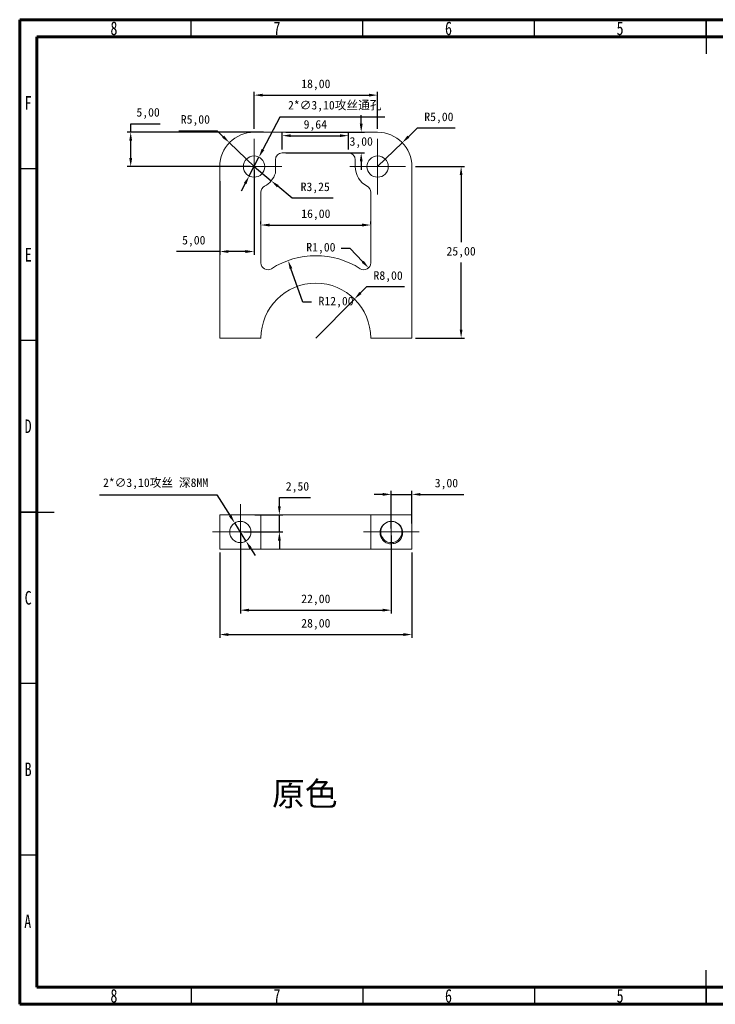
# Model space of a CAD drawing. Header units: millimetres. Extents: x 15 to 428, y 5 to 292.
# Tile 1 of 150: x 15 to 218, y 5 to 292. Entities that reach past the tile are written whole.
import ezdxf

# ---------------------------------------------------------------- set-up
doc = ezdxf.new("R2010")
doc.units = ezdxf.units.MM
doc.header["$PDSIZE"] = -1
doc.styles.add('SLDTEXTSTYLE0', font='TXT', dxfattribs={"width": 0.75})
doc.dimstyles.new('ISO-25', dxfattribs={"dimtxt": 2.5, "dimasz": 2.5, "dimexe": 1.25, "dimexo": 0.625, "dimtad": 1, "dimtxsty": 'Standard', "dimcen": 2.5, "dimadec": 0, "dimazin": 0, "dimtfac": 1, "dimtmove": 0, "dimatfit": 3, "dimfxl": 0, "dimarcsym": 0})

# ---------------------------------------------------------------- blocks, each defined once
blk = doc.blocks.new('SW_CENTERMARKSYMBOL_0')
at = {"color": 0, "linetype": 'Continuous', "lineweight": 0}
for p, q in [((0, 5), (0, 8.1)), ((0, 0), (0, 5)), ((-5, 0), (-8.1, 0)), ((0, 0), (-5, 0)), ((0, 0), (0, -5)), ((0, 0), (5, 0)), ((5, 0), (8.1, 0)), ((0, -5), (0, -8.1))]:
    blk.add_line(p, q, dxfattribs=at)
blk = doc.blocks.new('SW_CENTERMARKSYMBOL_1')
at = {"color": 0, "linetype": 'Continuous', "lineweight": 0}
for p, q in [((0, 5), (0, 8.1)), ((0, 0), (0, 5)), ((-5, 0), (-8.1, 0)), ((0, 0), (-5, 0)), ((0, 0), (0, -5)), ((0, 0), (5, 0)), ((5, 0), (8.1, 0)), ((0, -5), (0, -8.1))]:
    blk.add_line(p, q, dxfattribs=at)
blk = doc.blocks.new('*D7')
at = {"color": 4, "lineweight": -2, "transparency": 16777216}
for p, q in [((61.41, 259.62), (72.52, 259.62)), ((72.52, 259.62), (74.31, 257.89)), ((83.3, 249.19), (76.11, 256.15))]:
    blk.add_line(p, q, dxfattribs=at)
at = {"color": 4, "transparency": 16777216}
blk.add_solid([(74.6, 258.19), (74.02, 257.59), (76.11, 256.15)], dxfattribs=at)
at = {"layer": 'Defpoints', "color": 0, "transparency": 16777216}
for p in [(76.11, 256.15), (83.3, 249.19)]:
    blk.add_point(p, dxfattribs=at)
at = {"color": 4, "transparency": 16777216, "insert": (66.2, 262.61), "char_height": 2.5, "attachment_point": 5}
blk.add_mtext('R5,00', dxfattribs=at)
blk = doc.blocks.new('*D8')
at = {"color": 4, "lineweight": -2, "transparency": 16777216}
for p, q in [((90.77, 263.57), (85.88, 254.16)), ((121.36, 263.57), (90.77, 263.57)), ((81.87, 246.44), (84.72, 251.94)), ((80.71, 244.22), (79.56, 242.01))]:
    blk.add_line(p, q, dxfattribs=at)
at = {"color": 4, "transparency": 16777216}
for points in [[(85.51, 254.36), (86.25, 253.97), (84.72, 251.94)], [(80.34, 244.42), (81.08, 244.03), (81.87, 246.44)]]:
    blk.add_solid(points, dxfattribs=at)
at = {"layer": 'Defpoints', "color": 0, "transparency": 16777216}
for p in [(84.72, 251.94), (81.87, 246.44)]:
    blk.add_point(p, dxfattribs=at)
at = {"color": 4, "transparency": 16777216, "insert": (106.82, 266.76), "char_height": 2.5, "attachment_point": 5}
blk.add_mtext('2*∅3,10{\\fSimSun|b0|i0|c134|p2;攻丝通孔}', dxfattribs=at)
blk = doc.blocks.new('*D9')
at = {"color": 4, "lineweight": -2, "transparency": 16777216}
for p, q in [((83.3, 260.19), (83.3, 271.01)), ((85.8, 270.01), (116.8, 270.01)), ((119.3, 260.19), (119.3, 271.01))]:
    blk.add_line(p, q, dxfattribs=at)
at = {"color": 4, "transparency": 16777216}
for points in [[(85.8, 270.42), (85.8, 269.59), (83.3, 270.01)], [(116.8, 270.42), (116.8, 269.59), (119.3, 270.01)]]:
    blk.add_solid(points, dxfattribs=at)
at = {"layer": 'Defpoints', "color": 0, "transparency": 16777216}
for p in [(119.3, 270.01), (83.3, 259.19), (119.3, 259.19)]:
    blk.add_point(p, dxfattribs=at)
at = {"color": 4, "transparency": 16777216, "insert": (101.3, 272.99), "char_height": 2.5, "attachment_point": 5}
blk.add_mtext('18,00', dxfattribs=at)
blk = doc.blocks.new('*D10')
at = {"color": 4, "lineweight": -2, "transparency": 16777216}
for p, q in [((130.84, 260.38), (128.27, 257.89)), ((141.95, 260.38), (130.84, 260.38)), ((119.3, 249.19), (126.48, 256.15))]:
    blk.add_line(p, q, dxfattribs=at)
at = {"color": 4, "transparency": 16777216}
blk.add_solid([(127.98, 258.19), (128.56, 257.59), (126.48, 256.15)], dxfattribs=at)
at = {"layer": 'Defpoints', "color": 0, "transparency": 16777216}
for p in [(126.48, 256.15), (119.3, 249.19)]:
    blk.add_point(p, dxfattribs=at)
at = {"color": 4, "transparency": 16777216, "insert": (137.16, 263.37), "char_height": 2.5, "attachment_point": 5}
blk.add_mtext('R5,00', dxfattribs=at)
blk = doc.blocks.new('*D11')
at = {"color": 4, "lineweight": -2, "transparency": 16777216}
for p, q in [((130.3, 249.19), (144.64, 249.19)), ((143.64, 246.69), (143.64, 227.18)), ((143.64, 201.69), (143.64, 221.21)), ((130.3, 199.19), (144.64, 199.19))]:
    blk.add_line(p, q, dxfattribs=at)
at = {"color": 4, "transparency": 16777216}
for points in [[(143.22, 246.69), (144.05, 246.69), (143.64, 249.19)], [(143.22, 201.69), (144.05, 201.69), (143.64, 199.19)]]:
    blk.add_solid(points, dxfattribs=at)
at = {"layer": 'Defpoints', "color": 0, "transparency": 16777216}
for p in [(129.3, 249.19), (143.64, 249.19), (129.3, 199.19)]:
    blk.add_point(p, dxfattribs=at)
at = {"color": 4, "transparency": 16777216, "insert": (143.64, 224.19), "char_height": 2.5, "attachment_point": 5}
blk.add_mtext('25,00', dxfattribs=at)
blk = doc.blocks.new('*D12')
at = {"color": 4, "lineweight": -2, "transparency": 16777216}
for p, q in [((116.06, 214.13), (114.3, 212.35)), ((127.16, 214.13), (116.06, 214.13)), ((101.3, 199.19), (112.54, 210.57))]:
    blk.add_line(p, q, dxfattribs=at)
at = {"color": 4, "transparency": 16777216}
blk.add_solid([(114, 212.65), (114.6, 212.06), (112.54, 210.57)], dxfattribs=at)
at = {"layer": 'Defpoints', "color": 0, "transparency": 16777216}
for p in [(112.54, 210.57), (101.3, 199.19)]:
    blk.add_point(p, dxfattribs=at)
at = {"color": 4, "transparency": 16777216, "insert": (122.37, 217.11), "char_height": 2.5, "attachment_point": 5}
blk.add_mtext('R8,00', dxfattribs=at)
blk = doc.blocks.new('*D13')
at = {"color": 4, "lineweight": -2, "transparency": 16777216}
for p, q in [((97.55, 209.66), (94.06, 219.44)), ((100.05, 209.66), (97.55, 209.66))]:
    blk.add_line(p, q, dxfattribs=at)
at = {"color": 4, "transparency": 16777216}
blk.add_solid([(94.45, 219.58), (93.67, 219.3), (93.22, 221.79)], dxfattribs=at)
at = {"layer": 'Defpoints', "color": 0, "transparency": 16777216}
for p in [(93.22, 221.79), (101.3, 199.19)]:
    blk.add_point(p, dxfattribs=at)
at = {"color": 4, "transparency": 16777216, "insert": (107.2, 209.66), "char_height": 2.5, "attachment_point": 5}
blk.add_mtext('R12,00', dxfattribs=at)
blk = doc.blocks.new('*D14')
at = {"color": 4, "lineweight": -2, "transparency": 16777216}
for p, q in [((83.3, 249.19), (88.3, 245.04)), ((94.39, 239.99), (90.22, 243.45)), ((106.33, 239.99), (94.39, 239.99))]:
    blk.add_line(p, q, dxfattribs=at)
at = {"color": 4, "transparency": 16777216}
blk.add_solid([(90.49, 243.77), (89.96, 243.13), (88.3, 245.04)], dxfattribs=at)
at = {"layer": 'Defpoints', "color": 0, "transparency": 16777216}
for p in [(83.3, 249.19), (88.3, 245.04)]:
    blk.add_point(p, dxfattribs=at)
at = {"color": 4, "transparency": 16777216, "insert": (101.12, 242.97), "char_height": 2.5, "attachment_point": 5}
blk.add_mtext('R3,25', dxfattribs=at)
blk = doc.blocks.new('*D15')
at = {"color": 4, "lineweight": -2, "transparency": 16777216}
for p, q in [((91.51, 254.19), (91.51, 259.19)), ((110.8, 254.19), (110.8, 259.19)), ((94.01, 258.19), (108.3, 258.19))]:
    blk.add_line(p, q, dxfattribs=at)
at = {"color": 4, "transparency": 16777216}
for points in [[(94.01, 258.61), (94.01, 257.78), (91.51, 258.19)], [(108.3, 258.61), (108.3, 257.78), (110.8, 258.19)]]:
    blk.add_solid(points, dxfattribs=at)
at = {"layer": 'Defpoints', "color": 0, "transparency": 16777216}
for p in [(110.8, 258.19), (91.51, 253.19), (110.8, 253.19)]:
    blk.add_point(p, dxfattribs=at)
at = {"color": 4, "transparency": 16777216, "insert": (101.15, 261.17), "char_height": 2.5, "attachment_point": 5}
blk.add_mtext('9,64', dxfattribs=at)
blk = doc.blocks.new('*D16')
at = {"color": 4, "lineweight": -2, "transparency": 16777216}
for p, q in [((47.35, 259.19), (47.35, 261.69)), ((47.35, 261.69), (55.96, 261.69)), ((86.01, 259.19), (46.35, 259.19)), ((47.35, 251.69), (47.35, 256.69)), ((82.3, 249.19), (46.35, 249.19))]:
    blk.add_line(p, q, dxfattribs=at)
at = {"color": 4, "transparency": 16777216}
for points in [[(46.93, 256.69), (47.77, 256.69), (47.35, 259.19)], [(46.93, 251.69), (47.77, 251.69), (47.35, 249.19)]]:
    blk.add_solid(points, dxfattribs=at)
at = {"layer": 'Defpoints', "color": 0, "transparency": 16777216}
for p in [(47.35, 259.19), (87.01, 259.19), (83.3, 249.19)]:
    blk.add_point(p, dxfattribs=at)
at = {"color": 4, "transparency": 16777216, "insert": (52.42, 264.68), "char_height": 2.5, "attachment_point": 5}
blk.add_mtext('5,00', dxfattribs=at)
blk = doc.blocks.new('*D17')
at = {"color": 4, "lineweight": -2, "transparency": 16777216}
for p, q in [((83.3, 248.19), (83.3, 223.42)), ((73.3, 244.94), (73.3, 223.42)), ((73.3, 224.42), (60.66, 224.42)), ((80.8, 224.42), (75.8, 224.42))]:
    blk.add_line(p, q, dxfattribs=at)
at = {"color": 4, "transparency": 16777216}
for points in [[(75.8, 224.84), (75.8, 224.01), (73.3, 224.42)], [(80.8, 224.84), (80.8, 224.01), (83.3, 224.42)]]:
    blk.add_solid(points, dxfattribs=at)
at = {"layer": 'Defpoints', "color": 0, "transparency": 16777216}
for p in [(83.3, 249.19), (73.3, 245.94), (73.3, 224.42)]:
    blk.add_point(p, dxfattribs=at)
at = {"color": 4, "transparency": 16777216, "insert": (65.73, 227.41), "char_height": 2.5, "attachment_point": 5}
blk.add_mtext('5,00', dxfattribs=at)
blk = doc.blocks.new('*D18')
at = {"color": 4, "lineweight": -2, "transparency": 16777216}
for p, q in [((114.52, 261.69), (114.52, 264.19)), ((92.51, 259.19), (115.52, 259.19)), ((114.52, 259.19), (114.52, 259.18)), ((92.51, 253.19), (115.52, 253.19)), ((114.52, 253.19), (114.52, 253.21)), ((114.52, 250.69), (114.52, 248.19))]:
    blk.add_line(p, q, dxfattribs=at)
at = {"color": 4, "transparency": 16777216}
for points in [[(114.11, 261.69), (114.94, 261.69), (114.52, 259.19)], [(114.11, 250.69), (114.94, 250.69), (114.52, 253.19)]]:
    blk.add_solid(points, dxfattribs=at)
at = {"layer": 'Defpoints', "color": 0, "transparency": 16777216}
for p in [(91.51, 259.19), (114.52, 259.19), (91.51, 253.19)]:
    blk.add_point(p, dxfattribs=at)
at = {"color": 4, "transparency": 16777216, "insert": (114.52, 256.19), "char_height": 2.5, "attachment_point": 5}
blk.add_mtext('3,00', dxfattribs=at)
blk = doc.blocks.new('*D19')
at = {"color": 4, "lineweight": -2, "transparency": 16777216}
for p, q in [((108.68, 225.36), (111.18, 225.36)), ((111.18, 225.36), (114.95, 221.46))]:
    blk.add_line(p, q, dxfattribs=at)
at = {"color": 4, "transparency": 16777216}
blk.add_solid([(115.25, 221.75), (114.65, 221.17), (116.69, 219.67)], dxfattribs=at)
at = {"layer": 'Defpoints', "color": 0, "transparency": 16777216}
for p in [(115.3, 221.1), (116.69, 219.67)]:
    blk.add_point(p, dxfattribs=at)
at = {"color": 4, "transparency": 16777216, "insert": (102.78, 225.36), "char_height": 2.5, "attachment_point": 5}
blk.add_mtext('R1,00', dxfattribs=at)
blk = doc.blocks.new('1')
at = {"color": 7, "linetype": 'Continuous', "lineweight": 15}
for p, q in [((73.3, 249.54), (73.3, 239.54)), ((73.3, 249.54), (85.3, 249.54)), ((85.3, 249.54), (85.3, 239.54)), ((117.3, 249.54), (85.3, 249.54)), ((117.3, 249.54), (117.3, 239.54)), ((117.3, 249.54), (129.3, 249.54)), ((129.3, 249.54), (129.3, 239.54)), ((73.3, 239.54), (85.3, 239.54)), ((117.3, 239.54), (85.3, 239.54)), ((117.3, 239.54), (129.3, 239.54))]:
    blk.add_line(p, q, dxfattribs=at)
blk.add_circle((79.3, 244.54), 3.1, dxfattribs=at)
blk.add_arc((123.3, 244.54), 3.1, 112.4781, 70.8701, dxfattribs=at)
for points, knots in [([(121.96, 247.33), (121.46, 247.13), (121.02, 246.79), (120.52, 246.17), (120.38, 245.93), (120.17, 245.45), (120.09, 245.19), (119.95, 244.4), (119.99, 243.85), (120.24, 243.09), (120.35, 242.84), (120.63, 242.39), (120.79, 242.18), (120.98, 241.99)], [0, 0, 0, 0, 0.25, 0.25, 0.375, 0.375, 0.5, 0.5, 0.75, 0.75, 0.875, 0.875, 1, 1, 1, 1]), ([(124.31, 247.47), (123.94, 247.6), (123.54, 247.65), (122.74, 247.61), (122.35, 247.52), (121.99, 247.35)], [0, 0, 0, 0, 0.5, 0.5, 1, 1, 1, 1]), ([(124.31, 247.46), (124.29, 247.47), (124.08, 247.57), (123.84, 247.59), (123.63, 247.61)], [0, 0, 0, 0, 0.093351, 1, 1, 1, 1]), ([(125.89, 242.27), (126.22, 242.69), (126.45, 243.19), (126.6, 243.97), (126.62, 244.24), (126.6, 244.77), (126.56, 245.03), (126.41, 245.55), (126.3, 245.8), (126.03, 246.26), (125.87, 246.47), (125.49, 246.85), (125.27, 247.01), (124.81, 247.29), (124.57, 247.39), (124.31, 247.47)], [0, 0, 0, 0, 0.25, 0.25, 0.375, 0.375, 0.5, 0.5, 0.625, 0.625, 0.75, 0.75, 0.875, 0.875, 1, 1, 1, 1]), ([(120.98, 241.99), (121.32, 241.68), (121.72, 241.44), (122.58, 241.14), (123.04, 241.07), (123.72, 241.11), (123.95, 241.15), (124.39, 241.26), (124.6, 241.34), (125.22, 241.64), (125.59, 241.92), (125.89, 242.27)], [0, 0, 0, 0, 0.25, 0.25, 0.5, 0.5, 0.625, 0.625, 0.75, 0.75, 1, 1, 1, 1])]:
    blk.add_open_spline(points, degree=3, knots=knots, dxfattribs=at)
blk.add_open_spline([(121.99, 247.35), (121.98, 247.34), (121.97, 247.34), (121.96, 247.33)], degree=3, dxfattribs=at)
at = {"color": 7, "linetype": 'Continuous', "lineweight": 0}
for name, p in [('SW_CENTERMARKSYMBOL_1', (79.3, 244.54)), ('SW_CENTERMARKSYMBOL_0', (123.3, 244.54))]:
    blk.add_blockref(name, p, dxfattribs=at)
blk = doc.blocks.new('*D22')
at = {"color": 4, "lineweight": -2, "transparency": 16777216}
for p, q in [((38.23, 153.55), (72.49, 153.55)), ((72.49, 153.55), (76.33, 147.42)), ((80.94, 140.05), (77.65, 145.3)), ((82.27, 137.93), (83.59, 135.81))]:
    blk.add_line(p, q, dxfattribs=at)
at = {"color": 4, "transparency": 16777216}
for points in [[(76.68, 147.64), (75.97, 147.2), (77.65, 145.3)], [(82.62, 138.15), (81.91, 137.71), (80.94, 140.05)]]:
    blk.add_solid(points, dxfattribs=at)
at = {"layer": 'Defpoints', "color": 0, "transparency": 16777216}
for p in [(77.65, 145.3), (80.94, 140.05)]:
    blk.add_point(p, dxfattribs=at)
at = {"color": 4, "transparency": 16777216, "insert": (54.6, 156.73), "char_height": 2.5, "attachment_point": 5}
blk.add_mtext('2*∅3,10{\\fSimSun|b0|i0|c134|p2;攻丝 深8MM}', dxfattribs=at)
blk = doc.blocks.new('*D23')
at = {"color": 4, "lineweight": -2, "transparency": 16777216}
for p, q in [((79.3, 141.68), (79.3, 118.89)), ((123.3, 141.68), (123.3, 118.89)), ((81.8, 119.89), (120.8, 119.89))]:
    blk.add_line(p, q, dxfattribs=at)
at = {"color": 4, "transparency": 16777216}
for points in [[(81.8, 120.31), (81.8, 119.48), (79.3, 119.89)], [(120.8, 120.31), (120.8, 119.48), (123.3, 119.89)]]:
    blk.add_solid(points, dxfattribs=at)
at = {"layer": 'Defpoints', "color": 0, "transparency": 16777216}
for p in [(79.3, 142.68), (123.3, 142.68), (123.3, 119.89)]:
    blk.add_point(p, dxfattribs=at)
at = {"color": 4, "transparency": 16777216, "insert": (101.3, 122.88), "char_height": 2.5, "attachment_point": 5}
blk.add_mtext('22,00', dxfattribs=at)
blk = doc.blocks.new('*D24')
at = {"color": 4, "lineweight": -2, "transparency": 16777216}
for p, q in [((73.3, 136.68), (73.3, 111.78)), ((129.3, 136.68), (129.3, 111.78)), ((75.8, 112.78), (126.8, 112.78))]:
    blk.add_line(p, q, dxfattribs=at)
at = {"color": 4, "transparency": 16777216}
for points in [[(75.8, 113.19), (75.8, 112.36), (73.3, 112.78)], [(126.8, 113.19), (126.8, 112.36), (129.3, 112.78)]]:
    blk.add_solid(points, dxfattribs=at)
at = {"layer": 'Defpoints', "color": 0, "transparency": 16777216}
for p in [(73.3, 137.68), (129.3, 137.68), (129.3, 112.78)]:
    blk.add_point(p, dxfattribs=at)
at = {"color": 4, "transparency": 16777216, "insert": (101.3, 115.76), "char_height": 2.5, "attachment_point": 5}
blk.add_mtext('28,00', dxfattribs=at)
blk = doc.blocks.new('*D26')
at = {"color": 4, "lineweight": -2, "transparency": 16777216}
for p, q in [((85.3, 232.4), (85.3, 233.15)), ((117.3, 232.4), (117.3, 233.15)), ((87.8, 232.15), (114.8, 232.15))]:
    blk.add_line(p, q, dxfattribs=at)
at = {"color": 4, "transparency": 16777216}
for points in [[(87.8, 232.56), (87.8, 231.73), (85.3, 232.15)], [(114.8, 232.56), (114.8, 231.73), (117.3, 232.15)]]:
    blk.add_solid(points, dxfattribs=at)
at = {"layer": 'Defpoints', "color": 0, "transparency": 16777216}
for p in [(85.3, 231.4), (117.3, 232.15), (117.3, 231.4)]:
    blk.add_point(p, dxfattribs=at)
at = {"color": 4, "transparency": 16777216, "insert": (101.3, 235.13), "char_height": 2.5, "attachment_point": 5}
blk.add_mtext('16,00', dxfattribs=at)
blk = doc.blocks.new('*D27')
at = {"color": 4, "lineweight": -2, "transparency": 16777216}
for p, q in [((90.67, 150.18), (90.67, 152.68)), ((90.67, 152.68), (99.7, 152.68)), ((83.55, 147.68), (91.67, 147.68)), ((90.67, 142.68), (90.67, 147.68)), ((80.3, 142.68), (91.67, 142.68)), ((90.67, 140.18), (90.67, 137.68))]:
    blk.add_line(p, q, dxfattribs=at)
at = {"color": 4, "transparency": 16777216}
for points in [[(90.26, 150.18), (91.09, 150.18), (90.67, 147.68)], [(90.26, 140.18), (91.09, 140.18), (90.67, 142.68)]]:
    blk.add_solid(points, dxfattribs=at)
at = {"layer": 'Defpoints', "color": 0, "transparency": 16777216}
for p in [(82.55, 147.68), (90.67, 147.68), (79.3, 142.68)]:
    blk.add_point(p, dxfattribs=at)
at = {"color": 4, "transparency": 16777216, "insert": (95.95, 155.66), "char_height": 2.5, "attachment_point": 5}
blk.add_mtext('2,50', dxfattribs=at)
blk = doc.blocks.new('*D28')
at = {"color": 4, "lineweight": -2, "transparency": 16777216}
for p, q in [((120.8, 153.63), (118.3, 153.63)), ((123.3, 143.68), (123.3, 154.63)), ((123.3, 153.63), (129.3, 153.63)), ((129.3, 145.18), (129.3, 154.63)), ((131.8, 153.63), (144.43, 153.63))]:
    blk.add_line(p, q, dxfattribs=at)
at = {"color": 4, "transparency": 16777216}
for points in [[(120.8, 154.05), (120.8, 153.22), (123.3, 153.63)], [(131.8, 154.05), (131.8, 153.22), (129.3, 153.63)]]:
    blk.add_solid(points, dxfattribs=at)
at = {"layer": 'Defpoints', "color": 0, "transparency": 16777216}
for p in [(129.3, 153.63), (129.3, 144.18), (123.3, 142.68)]:
    blk.add_point(p, dxfattribs=at)
at = {"color": 4, "transparency": 16777216, "insert": (139.36, 156.62), "char_height": 2.5, "attachment_point": 5}
blk.add_mtext('3,00', dxfattribs=at)

msp = doc.modelspace()

# ---------------------------------------------------------------- linework, layer by layer
at = {"color": 7, "linetype": 'Continuous', "lineweight": 60}
for p, q in [((15, 5), (15, 292)), ((15, 292), (415, 292)), ((20, 10), (20, 287)), ((20, 287), (410, 287)), ((410, 10), (20, 10)), ((415, 5), (15, 5))]:
    msp.add_line(p, q, dxfattribs=at)
at = {"color": 7, "linetype": 'Continuous', "lineweight": 30}
for p, q in [((65, 287), (65, 292)), ((115, 287), (115, 292)), ((165, 287), (165, 292)), ((215, 292), (215, 282)), ((215, 287), (215, 292)), ((20, 248.5), (15, 248.5)), ((20, 198.5), (15, 198.5)), ((15, 148.5), (25, 148.5)), ((20, 148.5), (15, 148.5)), ((20, 98.5), (15, 98.5)), ((20, 48.5), (15, 48.5)), ((215, 5), (215, 15)), ((65, 10), (65, 5)), ((115, 10), (115, 5)), ((165, 10), (165, 5)), ((215, 10), (215, 5))]:
    msp.add_line(p, q, dxfattribs=at)
at = {"color": 7, "linetype": 'Continuous', "lineweight": 15}
for p, q in [((83.296, 259.194), (119.296, 259.194)), ((91.51, 253.194), (110.796, 253.194)), ((89.51, 251.194), (89.51, 247.288)), ((112.796, 249.194), (112.796, 251.194)), ((73.296, 199.194), (73.296, 249.194)), ((129.296, 199.194), (129.296, 249.194)), ((85.296, 241.694), (85.296, 221.103)), ((117.296, 241.694), (117.296, 221.103)), ((73.296, 199.194), (85.296, 199.194)), ((117.296, 199.194), (129.296, 199.194))]:
    msp.add_line(p, q, dxfattribs=at)
for centre in [(83.296, 249.194), (119.296, 249.194)]:
    msp.add_circle(centre, 3.1, dxfattribs=at)
for centre, radius, start, end in [((83.296, 249.194), 10, 90, 180), ((119.296, 249.194), 10, 0, 90), ((91.51, 251.194), 2, 90, 180), ((110.796, 251.194), 2, 0, 90), ((83.296, 249.194), 6.5, 298.07249, 342.95004), ((119.296, 249.194), 6.5, 180, 241.92751), ((87.296, 241.694), 2, 118.07249, 180), ((115.296, 241.694), 2, 0, 61.92751), ((87.296, 221.103), 2, 180, 302.57897), ((101.296, 199.194), 24, 57.42103, 122.57897), ((115.296, 221.103), 2, 237.42103, 0), ((101.296, 199.194), 16, 0, 180)]:
    msp.add_arc(centre, radius, start, end, dxfattribs=at)

# ---------------------------------------------------------------- block references
at = {"color": 7, "linetype": 'Continuous', "lineweight": 0}
for name, p in [('SW_CENTERMARKSYMBOL_1', (83.296, 249.194)), ('SW_CENTERMARKSYMBOL_0', (119.296, 249.194))]:
    msp.add_blockref(name, p, dxfattribs=at)
msp.add_blockref('1', (0, -101.863))

# ---------------------------------------------------------------- texts
at = {"color": 7, "linetype": 'Continuous', "lineweight": 0, "char_height": 3.969, "attachment_point": 2, "style": 'SLDTEXTSTYLE0'}
for s, insert in [('8', (42.46, 291.474)), ('7', (89.96, 291.474)), ('6', (139.96, 291.474)), ('5', (189.96, 291.474)), ('F', (17.458, 269.724)), ('E', (17.508, 225.474)), ('D', (17.453, 175.474)), ('C', (17.459, 125.474)), ('B', (17.471, 75.474)), ('A', (17.34, 31.168)), ('8', (42.46, 9.474)), ('7', (89.96, 9.474)), ('6', (139.96, 9.474)), ('5', (189.96, 9.474))]:
    msp.add_mtext(s, dxfattribs=dict(at, insert=insert))
at = {"insert": (88.53, 69.879), "char_height": 7, "attachment_point": 1}
msp.add_mtext_dynamic_manual_height_columns('{\\fSimSun|b0|i0|c134|p2;原色}', width=75.67146, gutter_width=17.5, heights=[0], dxfattribs=at)

# ---------------------------------------------------------------- dimensions: what is measured, and where the dimension line sits
for base, p1, p2, picture, middle in [((119.296, 270.007), (83.296, 259.194), (119.296, 259.194), '*D9', (101.296, 272.989)), ((110.796, 258.192), (91.51, 253.194), (110.796, 253.194), '*D15', (101.153, 261.174)), ((73.296, 224.423), (83.296, 249.194), (73.296, 245.937), '*D17', (65.73, 227.405)), ((117.296, 232.148), (85.296, 231.398), (117.296, 231.398), '*D26', (101.296, 235.13)), ((129.296, 153.633), (123.296, 142.675), (129.296, 144.178), '*D28', (139.362, 156.615)), ((129.296, 112.778), (73.296, 137.675), (129.296, 137.675), '*D24', (101.296, 115.76))]:
    dim = msp.add_linear_dim(base=base, p1=p1, p2=p2, dimstyle='ISO-25', override={"dimexe": 1, "dimexo": 1, "dimgap": 1.524, "dimtih": 1, "dimtoh": 1, "dimlfac": 0.5, "dimzin": 0, "dimclrd": 4, "dimclre": 4, "dimclrt": 4, "dimadec": 2, "dimtzin": 0})
    dim.commit()
    dim.dimension.update_dxf_attribs({"geometry": picture, "text_midpoint": middle})
for p1, p2, text, picture, middle in [((81.867, 246.443), (84.725, 251.945), '2*<>{\\fSimSun|b0|i0|c134|p2;攻丝通孔}', '*D8', (106.824, 263.574)), ((80.941, 140.047), (77.651, 145.303), '2*<>{\\fSimSun|b0|i0|c134|p2;攻丝 深8MM}', '*D22', (54.597, 153.551))]:
    dim = msp.add_diameter_dim_2p(p1=p1, p2=p2, text=text, dimstyle='ISO-25', override={"dimexe": 1, "dimexo": 1, "dimgap": 1.524, "dimtih": 1, "dimtoh": 1, "dimlfac": 0.5, "dimzin": 0, "dimclrd": 4, "dimclre": 4, "dimclrt": 4, "dimadec": 2, "dimtzin": 0})
    dim.commit()
    dim.dimension.update_dxf_attribs({"geometry": picture, "text_midpoint": middle, "dimtype": 163})
for base, p1, p2, picture, middle in [((47.351, 259.194), (83.296, 249.194), (87.01, 259.194), '*D16', (52.417, 264.676)), ((114.525, 259.192), (91.51, 253.194), (91.51, 259.192), '*D18', (114.525, 256.193)), ((143.638, 249.194), (129.296, 199.194), (129.296, 249.194), '*D11', (143.638, 224.194)), ((90.673, 147.675), (79.296, 142.675), (82.55, 147.675), '*D27', (95.947, 155.657))]:
    dim = msp.add_linear_dim(base=base, p1=p1, p2=p2, angle=90, dimstyle='ISO-25', override={"dimexe": 1, "dimexo": 1, "dimgap": 1.524, "dimtih": 1, "dimtoh": 1, "dimlfac": 0.5, "dimzin": 0, "dimclrd": 4, "dimclre": 4, "dimclrt": 4, "dimadec": 2, "dimtzin": 0})
    dim.commit()
    dim.dimension.update_dxf_attribs({"geometry": picture, "text_midpoint": middle})
for center, mpoint, picture, middle in [((83.296, 249.194), (76.11, 256.148), '*D7', (66.201, 259.625)), ((83.296, 249.194), (88.298, 245.043), '*D14', (101.122, 239.987)), ((101.296, 199.194), (112.543, 210.574), '*D12', (122.373, 214.131))]:
    dim = msp.add_radius_dim(center=center, mpoint=mpoint, dimstyle='ISO-25', override={"dimexe": 1, "dimexo": 1, "dimgap": 1.524, "dimtih": 1, "dimtoh": 1, "dimlfac": 0.5, "dimzin": 0, "dimclrd": 4, "dimclre": 4, "dimclrt": 4, "dimadec": 2, "dimtzin": 0})
    dim.commit()
    dim.dimension.update_dxf_attribs({"geometry": picture, "text_midpoint": middle})
for center, mpoint, picture, middle in [((119.296, 249.194), (126.478, 256.153), '*D10', (137.16, 260.384)), ((115.296, 221.103), (116.687, 219.665), '*D19', (102.783, 225.356)), ((101.296, 199.194), (93.217, 221.793), '*D13', (107.204, 209.659))]:
    dim = msp.add_radius_dim(center=center, mpoint=mpoint, dimstyle='ISO-25', override={"dimexe": 1, "dimexo": 1, "dimgap": 1.524, "dimtih": 1, "dimtoh": 1, "dimlfac": 0.5, "dimzin": 0, "dimclrd": 4, "dimclre": 4, "dimclrt": 4, "dimadec": 2, "dimtzin": 0})
    dim.commit()
    dim.dimension.update_dxf_attribs({"geometry": picture, "text_midpoint": middle, "dimtype": 164})
dim = msp.add_aligned_dim(p1=(79.296, 142.675), p2=(123.296, 142.675), distance=-22.78, dimstyle='ISO-25', override={"dimexe": 1, "dimexo": 1, "dimgap": 1.524, "dimtih": 1, "dimtoh": 1, "dimlfac": 0.5, "dimzin": 0, "dimclrd": 4, "dimclre": 4, "dimclrt": 4, "dimadec": 2, "dimtzin": 0})
dim.commit()
dim.dimension.update_dxf_attribs({"geometry": '*D23', "text_midpoint": (101.296, 122.877)})

doc.saveas('drawing.dxf')
